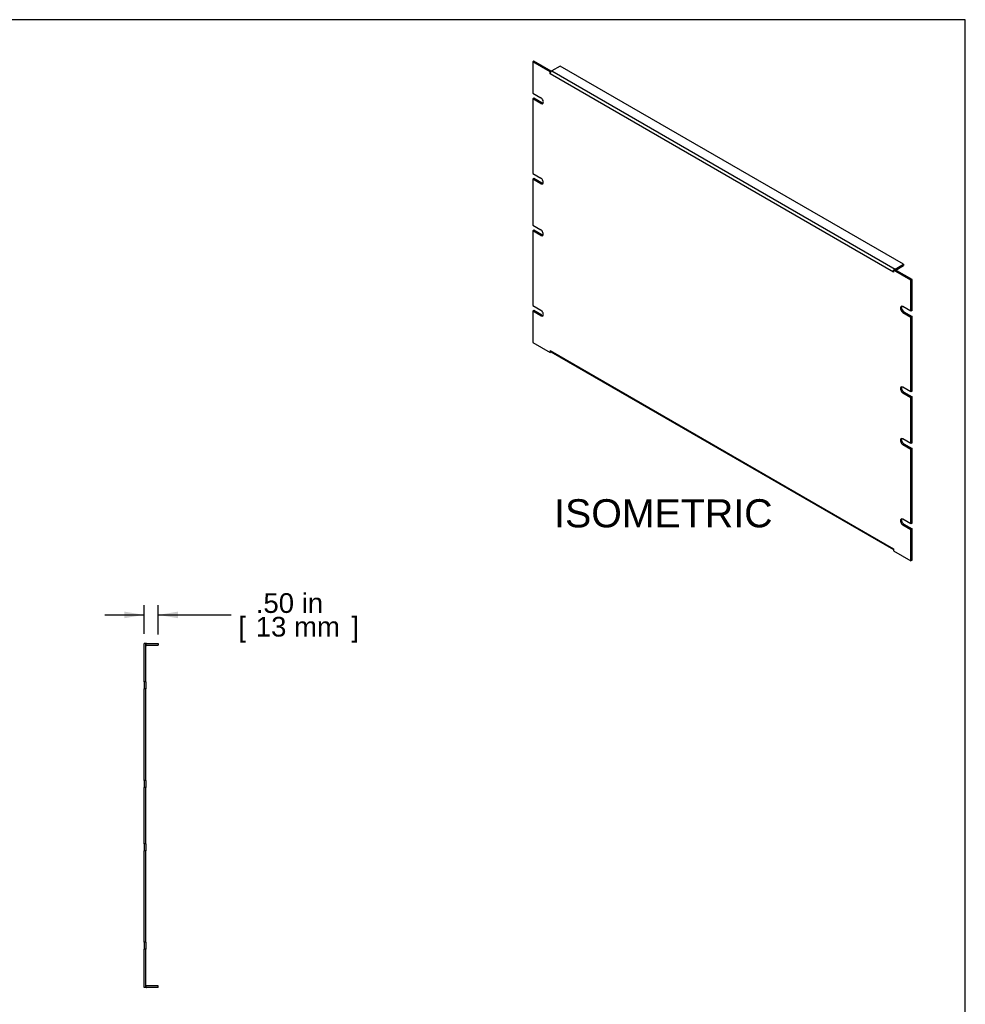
# Model space of a CAD drawing. Header units: inches. Extents: x 0 to 80, y 0 to 59.8.
# Tile 11 of 11: x 46.4 to 80, y 24.8 to 59.8. Entities that reach past the tile are written whole.
import ezdxf
from ezdxf.enums import TextEntityAlignment as Align

# ---------------------------------------------------------------- set-up
doc = ezdxf.new("R2010")
doc.units = ezdxf.units.IN
doc.header["$MEASUREMENT"] = 0
doc.layers.add('COM41796', color=7, linetype='Continuous')
doc.layers.add('Default', color=7, linetype='Continuous')
doc.styles.add('SEACAD_Arial', font='arial.ttf')
doc.dimstyles.new('WEB', dxfattribs={"dimtxt": 0.7, "dimasz": 0.7, "dimexe": 0.35, "dimexo": 0.35, "dimgap": 0.35, "dimtad": 0, "dimtih": 1, "dimtoh": 1, "dimzin": 4, "dimdsep": 46, "dimtxsty": 'SEACAD_Arial', "dimblk1": '_SE_FILLED', "dimblk2": '_SE_FILLED', "dimsah": 1, "dimcen": 0.35, "dimadec": 0, "dimazin": 0, "dimtfac": 1, "dimtofl": 0, "dimtmove": 0, "dimatfit": 3, "dimfxl": 1, "dimtolj": 1, "dimtzin": 4, "dimarcsym": 0})

# ---------------------------------------------------------------- blocks, each defined once
blk = doc.blocks.new('SE4')
at = {"layer": 'COM41796', "color": 7, "linetype": 'Continuous'}
for p, q in [((50.88, 37.615), (50.823, 37.615)), ((50.823, 36.256), (50.823, 37.615)), ((50.88, 36.256), (50.88, 37.615)), ((50.909, 37.615), (51.323, 37.615)), ((50.909, 37.558), (51.323, 37.558)), ((51.323, 37.615), (51.323, 37.558)), ((50.88, 36.256), (50.823, 36.256)), ((50.823, 36.256), (50.823, 36.006)), ((50.88, 36.256), (50.88, 36.006)), ((50.88, 36.006), (50.823, 36.006)), ((50.823, 32.756), (50.823, 36.006)), ((50.88, 32.756), (50.88, 36.006)), ((50.88, 32.756), (50.823, 32.756)), ((50.823, 32.756), (50.823, 32.506)), ((50.88, 32.756), (50.88, 32.506)), ((50.823, 30.506), (50.823, 32.506)), ((50.88, 32.506), (50.823, 32.506)), ((50.88, 30.506), (50.88, 32.506)), ((50.88, 30.506), (50.823, 30.506)), ((50.823, 30.506), (50.823, 30.256)), ((50.88, 30.506), (50.88, 30.256)), ((50.823, 27.006), (50.823, 30.256)), ((50.88, 30.256), (50.823, 30.256)), ((50.88, 27.006), (50.88, 30.256)), ((50.88, 27.006), (50.823, 27.006)), ((50.823, 27.006), (50.823, 26.756)), ((50.88, 27.006), (50.88, 26.756)), ((50.823, 25.397), (50.823, 26.756)), ((50.88, 26.756), (50.823, 26.756)), ((50.88, 25.397), (50.88, 26.756)), ((50.88, 25.397), (50.823, 25.397)), ((51.323, 25.454), (50.909, 25.454)), ((51.323, 25.397), (50.909, 25.397)), ((51.323, 25.397), (51.323, 25.454))]:
    blk.add_line(p, q, dxfattribs=at)
for centre, radius, start, end in [((50.909, 37.529), 0.086, 90, 109.7069), ((50.909, 37.529), 0.029, 90, 180), ((50.909, 25.483), 0.029, 180, 270), ((50.909, 25.483), 0.086, 250.2931, 270)]:
    blk.add_arc(centre, radius, start, end, dxfattribs=at)
blk = doc.blocks.new('SE5')
at = {"layer": 'COM41796', "color": 7, "linetype": 'Continuous'}
for p, q in [((64.673, 58.311), (64.632, 58.288)), ((64.632, 58.288), (64.632, 57.178)), ((65.251, 57.931), (64.632, 58.288)), ((65.291, 57.954), (64.673, 58.311)), ((65.605, 58.135), (65.312, 57.966)), ((77.802, 51.092), (65.605, 58.135)), ((65.291, 57.954), (65.251, 57.931)), ((65.251, 57.86), (65.251, 57.931)), ((65.251, 57.86), (65.251, 57.86)), ((65.251, 57.86), (65.251, 57.86)), ((77.449, 50.818), (65.251, 57.86)), ((65.291, 57.95), (65.291, 57.954)), ((65.312, 57.966), (77.509, 50.923)), ((64.632, 57.178), (64.919, 57.012)), ((64.673, 56.997), (64.632, 56.974)), ((64.632, 56.974), (64.632, 54.32)), ((64.919, 56.808), (64.632, 56.974)), ((64.96, 56.832), (64.673, 56.997)), ((64.96, 56.832), (64.919, 56.808)), ((64.632, 54.32), (64.919, 54.155)), ((64.673, 54.14), (64.632, 54.116)), ((64.632, 54.116), (64.632, 52.483)), ((64.919, 53.95), (64.632, 54.116)), ((64.96, 53.974), (64.673, 54.14)), ((64.96, 53.974), (64.919, 53.95)), ((64.632, 52.483), (64.919, 52.318)), ((64.673, 52.302), (64.632, 52.279)), ((64.632, 52.279), (64.632, 49.626)), ((64.919, 52.113), (64.632, 52.279)), ((64.96, 52.137), (64.673, 52.302)), ((64.96, 52.137), (64.919, 52.113)), ((77.509, 50.923), (77.802, 51.092)), ((77.802, 51.092), (77.802, 51.046)), ((77.489, 50.911), (77.449, 50.888)), ((78.067, 50.531), (77.449, 50.888)), ((77.449, 50.818), (77.449, 50.888)), ((77.449, 50.818), (77.449, 50.818)), ((77.449, 50.818), (77.449, 50.818)), ((78.108, 50.554), (77.489, 50.911)), ((77.529, 50.888), (77.802, 51.046)), ((78.108, 50.554), (78.067, 50.531)), ((78.067, 49.421), (78.067, 50.531)), ((78.108, 49.445), (78.108, 50.554)), ((64.632, 49.626), (64.919, 49.46)), ((64.673, 49.445), (64.632, 49.421)), ((64.632, 49.421), (64.632, 48.312)), ((64.919, 49.256), (64.632, 49.421)), ((64.96, 49.279), (64.673, 49.445)), ((78.067, 49.421), (77.78, 49.587)), ((77.821, 49.406), (77.78, 49.383)), ((77.78, 49.383), (78.067, 49.217)), ((77.821, 49.406), (78.108, 49.241)), ((78.108, 49.445), (78.067, 49.421)), ((64.96, 49.279), (64.919, 49.256)), ((78.108, 49.241), (78.067, 49.217)), ((78.067, 46.564), (78.067, 49.217)), ((78.108, 46.587), (78.108, 49.241)), ((64.632, 48.312), (65.251, 47.955)), ((65.251, 48.025), (65.251, 47.955)), ((65.251, 48.025), (65.251, 48.025)), ((65.251, 48.025), (77.449, 40.982)), ((65.287, 47.975), (65.251, 47.955)), ((65.269, 47.985), (77.449, 40.953)), ((78.067, 46.564), (77.78, 46.729)), ((77.821, 46.549), (77.78, 46.525)), ((77.821, 46.549), (78.108, 46.383)), ((78.108, 46.587), (78.067, 46.564)), ((77.78, 46.525), (78.067, 46.36)), ((78.108, 46.383), (78.067, 46.36)), ((78.067, 44.727), (78.067, 46.36)), ((78.108, 44.75), (78.108, 46.383)), ((78.067, 44.727), (77.78, 44.892)), ((77.821, 44.711), (77.78, 44.688)), ((77.78, 44.688), (78.067, 44.522)), ((77.821, 44.711), (78.108, 44.546)), ((78.108, 44.75), (78.067, 44.727)), ((78.108, 44.546), (78.067, 44.522)), ((78.067, 41.869), (78.067, 44.522)), ((78.108, 41.892), (78.108, 44.546)), ((78.067, 41.869), (77.78, 42.035)), ((77.821, 41.854), (77.78, 41.83)), ((77.78, 41.83), (78.067, 41.665)), ((77.821, 41.854), (78.108, 41.688)), ((78.108, 41.892), (78.067, 41.869)), ((78.108, 41.688), (78.067, 41.665)), ((78.067, 40.555), (78.067, 41.665)), ((78.108, 40.578), (78.108, 41.688)), ((77.449, 40.982), (77.449, 40.982)), ((77.449, 40.982), (77.449, 40.912)), ((77.449, 40.912), (78.067, 40.555)), ((78.108, 40.578), (78.067, 40.555))]:
    blk.add_line(p, q, dxfattribs=at)
for centre, major_axis, start_param, end_param in [((65.312, 57.895), (-0.043, -0.0745), 3.926991, 5.497787), ((64.919, 56.91), (-0.063, 0.108), 2.356194, 5.497787), ((64.96, 56.934), (-0.063, 0.108), 2.356194, 2.813286), ((64.919, 54.053), (-0.062, 0.108), 2.356194, 5.497787), ((64.96, 54.076), (-0.062, 0.108), 2.356194, 2.813286), ((64.919, 52.215), (-0.062, 0.108), 2.356194, 5.497787), ((64.96, 52.239), (-0.062, 0.108), 2.356194, 2.813286), ((77.509, 50.853), (0.043, 0.0745), -3.969786, -3.926991), ((77.509, 50.853), (0.043, 0.0745), 0.785398, 1.083019), ((64.919, 49.358), (-0.063, 0.108), 2.356194, 5.497787), ((77.78, 49.485), (0.062, -0.108), 2.356194, 5.497787), ((77.821, 49.508), (0.062, -0.108), 3.469899, 5.497787), ((64.96, 49.381), (-0.063, 0.108), 2.356194, 2.813286), ((65.312, 48.06), (0.043, 0.0745), 2.356194, 3.141593), ((77.78, 46.627), (0.062, -0.108), 2.356194, 5.497787), ((77.821, 46.651), (0.062, -0.108), 3.469899, 5.497787), ((77.78, 44.79), (0.062, -0.108), 2.356194, 5.497787), ((77.821, 44.813), (0.062, -0.108), 3.469899, 5.497787), ((77.78, 41.932), (0.062, -0.108), 2.356194, 5.497787), ((77.821, 41.956), (0.062, -0.108), 3.469899, 5.497787), ((77.509, 41.018), (0.043, 0.0745), -3.926991, -3.884195)]:
    blk.add_ellipse(centre, major_axis=major_axis, ratio=0.57735, start_param=start_param, end_param=end_param, dxfattribs=at)
blk = doc.blocks.new('DMBLK101')
at = {"layer": 'Default', "linetype": 'Continuous', "transparency": 16777216}
for points in [[(50.123, 38.751), (50.123, 38.518), (50.823, 38.635)], [(52.023, 38.751), (51.323, 38.635), (52.023, 38.518)]]:
    blk.add_hatch(color=7, dxfattribs=at).paths.add_polyline_path(points)
at = {"layer": 'Default', "color": 7, "linetype": 'Continuous', "transparency": 16777216}
for p, q in [((50.823, 37.965), (50.823, 38.985)), ((51.323, 37.936), (51.323, 38.985)), ((49.423, 38.635), (50.823, 38.635)), ((51.323, 38.635), (53.922, 38.635))]:
    blk.add_line(p, q, dxfattribs=at)
at = {"layer": 'Default', "color": 7, "linetype": 'Continuous', "transparency": 16777216, "style": 'SEACAD_Arial'}
for s, p in [('.50 in', (54.791, 39.405)), ('[', (54.167, 38.565)), ('13 mm', (54.791, 38.565)), (']', (58.184, 38.565))]:
    blk.add_text(s, height=0.7, dxfattribs=at).set_placement(p, align=Align.TOP_LEFT)
blk = doc.blocks.new('_SE_FILLED')
at = {"color": 0}
blk.add_line((0, 0), (-1, 0), dxfattribs=at)
blk.add_solid([(0, 0), (-1, -0.1665), (-1, 0.1665), (0, 0)], dxfattribs=at)

msp = doc.modelspace()

# ---------------------------------------------------------------- linework, layer by layer
at = {"layer": 'Default', "color": 7, "linetype": 'Continuous'}
for p, q in [((80, 59.783), (0, 59.783)), ((80, 0), (80, 59.783))]:
    msp.add_line(p, q, dxfattribs=at)

# ---------------------------------------------------------------- block references
at = {"layer": 'Default'}
for name in ['SE5', 'SE4']:
    msp.add_blockref(name, (0, 0), dxfattribs=at)

# ---------------------------------------------------------------- texts
at = {"layer": 'Default', "color": 7, "linetype": 'Continuous', "style": 'SEACAD_Arial'}
msp.add_text('ISOMETRIC', height=1, dxfattribs=at).set_placement((65.391, 42.745), align=Align.TOP_LEFT)

# ---------------------------------------------------------------- dimensions: what is measured, and where the dimension line sits
at = {"layer": 'Default', "color": 7, "linetype": 'Continuous'}
dim = msp.add_linear_dim(base=(51.323, 38.635), p1=(50.823, 37.615), p2=(51.323, 37.586), text='\\A1;<>', dimstyle='WEB', override={"dimpost": '\\X'}, dxfattribs=at)
dim.commit()
dim.dimension.update_dxf_attribs({"geometry": 'DMBLK101', "text_midpoint": (53.922, 38.635), "dimtype": 160})

doc.saveas('drawing.dxf')
